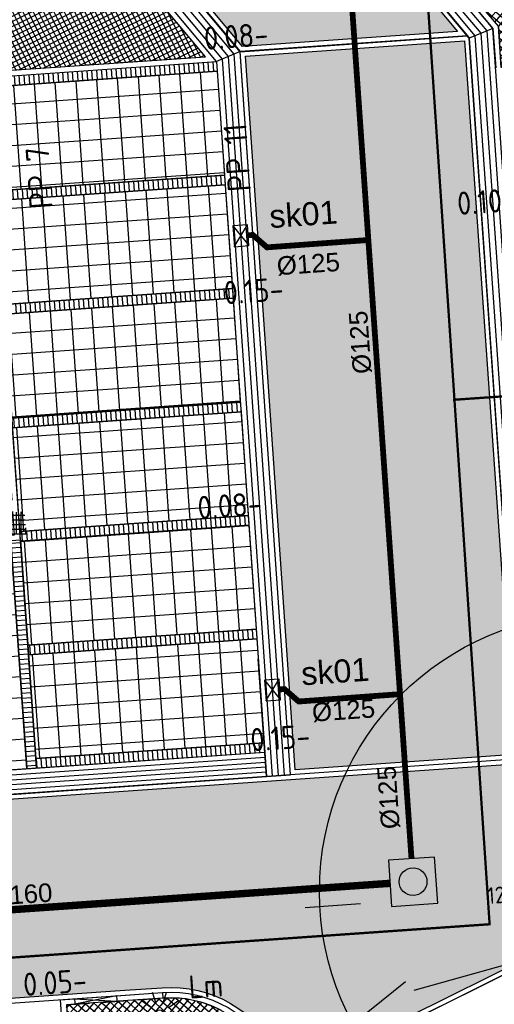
# Model space of a CAD drawing. Extents: x -410 to 7352, y -1401 to 655.
# Tile 75 of 185: x 244 to 254, y 36 to 57. Entities that reach past the tile are written whole.
import ezdxf

# ---------------------------------------------------------------- set-up
doc = ezdxf.new("R2010")
doc.units = 0
doc.header["$MEASUREMENT"] = 0
for name, pattern in [('ACAD_ISO12W100', [21, 12, -3, 0, -3, 0, -3]), ('DASHDOT', [1, 0.5, -0.25, 0, -0.25]), ('DASHDOTX2', [2, 1, -0.5, 0, -0.5]), ('DASHED', [0.75, 0.5, -0.25]), ('HIDDENX2', [0.75, 0.5, -0.25])]:
    doc.linetypes.add(name, pattern=pattern)
for name, color, linetype in [('ALG_omgeving', 8, 'Continuous'), ('ALG_projectgrens', 12, 'DASHDOTX2'), ('BP_beplanting', 80, 'Continuous'), ('BP_beplanting HA', 60, 'Continuous'), ('BP_bomen', 6, 'Continuous'), ('MP_peilen nieuw', 2, 'Continuous'), ('TM_brug', 1, 'Continuous'), ('TM_fietsparkeren hoog laag wijziging 2022', 1, 'Continuous'), ('TM_hekwerken', 2, 'Continuous'), ('TO_inspectieput', 7, 'Continuous'), ('TO_overbeschoeiing door derde', 2, 'DASHDOT'), ('TO_pvc_diverse_dia', 130, 'Continuous'), ('TO_straatkolk_tbs_STR- 9301', 1, 'Continuous'), ('TO_straatkolk_tbs_STR-3245-7', 1, 'Continuous'), ('TO_teksten HWA', 7, 'Continuous'), ('V_bk_kf_keperverband-rollagen', 6, 'Continuous'), ('V_bk_kf_keperverband-rollagen HA', 8, 'Continuous'), ('V_bss_kf_210x105', 8, 'Continuous'), ('V_bss_kf_210x105 HA', 8, 'Continuous'), ('V_bt_grasstenen Giverbo met split', 8, 'Continuous'), ('V_bt_grasstenen Giverbo met split HA', 8, 'Continuous'), ('V_molgoot', 1, 'Continuous'), ('V_opsl_knipstrepen', 2, 'Continuous'), ('V_opsl_ob 12x25', 1, 'HIDDENX2'), ('V_parkeren', 1, 'Continuous'), ('V_teksten', 4, 'Continuous'), ('VL_grondkabel', 10, 'ACAD_ISO12W100'), ('VL_lichtmast', 7, 'Continuous')]:
    doc.layers.add(name, color=color, linetype=linetype)
doc.layers.add('ALG_REV2022_projectgebied HA', color=7, linetype='Continuous', true_color=0xffffff)
doc.styles.add('arial', font='arial.ttf', dxfattribs={"height": 0.5})
doc.styles.add('JvdL_18 1_200M', font='isocp.shx', dxfattribs={"height": 0.36})
doc.styles.add('JvdL_25 1_200_M', font='isocp.shx', dxfattribs={"height": 0.5})
doc.styles.get("Standard").update_dxf_attribs({"font": 'isocp.shx', "bigfont": 'BIGFONT.SHX'})
pattern_1 = [(48.99140256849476, (253.0075722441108, 71.72540383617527), (-0.09432639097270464, 0.08202153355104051), []), (138.9914025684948, (253.0075722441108, 71.72540383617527), (-0.08202153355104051, -0.09432639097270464), [])]

# ---------------------------------------------------------------- blocks, each defined once
blk = doc.blocks.new('A$C53ED4B4D')
at = {"layer": 'V_bk_kf_keperverband-rollagen HA'}
h = blk.add_hatch(dxfattribs=at)
h.set_pattern_fill('LINE', color=256, scale=1.05, angle=86.00859743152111, style=0)
h.set_pattern_definition([(90, (4.950000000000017, -0.210000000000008), (-0.105, 8.673617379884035e-19), [])])
h.paths.add_polyline_path([(4.949999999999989, -0.2099999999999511), (0, -0.2099999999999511), (2.842170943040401e-14, 4.263256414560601e-14), (4.949999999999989, 5.684341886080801e-14)])
at = {"layer": 'V_bt_grasstenen Giverbo met split HA'}
h = blk.add_hatch(dxfattribs=at)
h.set_pattern_fill('NET', color=256, scale=4.499999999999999, angle=-3.991402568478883, style=0)
h.set_pattern_definition([(360, (2.842170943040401e-14, -2.460000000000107), (6.938893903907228e-18, 0.45), []), (90, (2.842170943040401e-14, -2.460000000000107), (-0.45, 3.469446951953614e-17), [])])
h.paths.add_polyline_path([(4.950000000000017, -2.460000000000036), (2.842170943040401e-14, -2.460000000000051), (0, -0.2099999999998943), (4.950000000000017, -0.2099999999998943)])
at = {"layer": 'V_bk_kf_keperverband-rollagen'}
blk.add_lwpolyline([(4.949999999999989, -0.2099999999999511), (0, -0.2099999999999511), (2.842170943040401e-14, 4.263256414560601e-14), (4.949999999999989, 5.684341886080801e-14)], close=True, dxfattribs=at)
at = {"layer": 'V_bt_grasstenen Giverbo met split'}
blk.add_lwpolyline([(4.950000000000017, -2.460000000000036), (2.842170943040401e-14, -2.460000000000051), (0, -0.2099999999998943), (4.950000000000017, -0.2099999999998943)], close=True, dxfattribs=at)
blk = doc.blocks.new('lichtmast')
at = {"layer": 'VL_lichtmast'}
for p, q in [((-59.87206404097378, 250.2707633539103), (-113.4328304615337, 474.1597190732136)), ((98.66794652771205, 237.6652169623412), (186.9350025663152, 450.2774156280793)), ((-195.5429811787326, 167.2813845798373), (-370.4731778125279, 316.9291258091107)), ((-290.0707101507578, 248.1471321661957), (-288.1961114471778, 246.5434668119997)), ((-88.81490930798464, 371.2545324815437), (-88.24093794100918, 368.8552784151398)), ((146.365168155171, 352.5553197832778), (145.4192747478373, 350.2769105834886)), ((219.5201551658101, 134.2796353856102), (415.9000185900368, 254.4044433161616)), ((-256.5231258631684, 20.39620233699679), (-486.0053629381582, 38.64237887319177)), ((-380.529358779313, 30.25596158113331), (-378.0701658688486, 30.06043058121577)), ((325.6387259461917, 199.1919577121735), (323.5342668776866, 197.9046683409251)), ((-219.5201554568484, -134.2796356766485), (-415.9000184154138, -254.4044437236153)), ((-325.6387262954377, -199.1919582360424), (-323.5342670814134, -197.9046685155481)), ((195.5429810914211, -167.2813847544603), (370.4731774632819, -316.929126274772)), ((256.5231256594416, -20.39620286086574), (486.0053629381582, -38.64237904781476)), ((380.5293586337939, -30.25596175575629), (378.0701656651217, -30.06043087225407)), ((-98.66794676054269, -237.6652172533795), (-186.9350027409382, -450.2774156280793)), ((-146.3651682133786, -352.5553201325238), (-145.419274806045, -350.2769108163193)), ((59.87206374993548, -250.2707637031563), (113.4328300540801, -474.1597192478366)), ((88.81490922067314, -371.254532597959), (88.2409376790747, -368.8552787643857)), ((290.0707096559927, -248.1471326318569), (288.1961109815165, -246.5434673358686))]:
    blk.add_line(p, q, dxfattribs=at)
at = {"layer": 'VL_lichtmast', "color": 7}
blk.add_circle((0, 0), 90, dxfattribs=at)
blk = doc.blocks.new('boom-b-01')
at = {"layer": 'BP_bomen'}
for radius in [500, 20]:
    blk.add_circle((0, 0), radius, dxfattribs=at)

msp = doc.modelspace()

# ---------------------------------------------------------------- hatches: boundary and pattern name
at = {"layer": 'ALG_REV2022_projectgebied HA', "transparency": 33554610}
h = msp.add_hatch(color=256, dxfattribs=at)
h.dxf.hatch_style = 1
h.paths.add_polyline_path([(74.1545236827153, 162.2383167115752), (334.4092251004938, 180.3978556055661), (349.0570455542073, -29.52840743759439), (88.80234413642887, -47.68794633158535)])
h.paths.add_polyline_path([(234.2518167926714, 68.28316146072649), (242.010465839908, 27.79675014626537), (261.7803691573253, 36.92006970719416), (260.019230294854, 69.41036564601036), (233.855596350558, 69.83714178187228)], flags=16)
h.paths.add_polyline_path([(228.1255903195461, 117.8885853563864), (223.3066975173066, 86.62162167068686), (226.7246510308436, 74.51951989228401), (255.928971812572, 76.8459581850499), (252.3570044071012, 119.9109690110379)], flags=16)
h.paths.add_polyline_path([(146.52231831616, 128.9907643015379), (156.498063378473, 129.6868321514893), (183.7680805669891, 118.6561086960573), (194.3772768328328, 96.04254020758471), (190.2676200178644, 67.24512062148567), (146.2048339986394, 67.5584646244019), (136.6578364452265, 100.1439938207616)], flags=16)
at = {"layer": 'BP_beplanting HA'}
h = msp.add_hatch(dxfattribs=at)
h.set_pattern_fill('NET', color=256, angle=45)
h.set_pattern_definition(pattern_1)
edge = h.paths.add_edge_path()
edge.add_line((255.6551853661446, 36.78536083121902), (254.7373360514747, 49.91495263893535))
edge.add_line((254.7373360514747, 49.91495263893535), (256.6232375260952, 50.04678980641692))
edge.add_line((256.6232375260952, 50.04678980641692), (256.1969140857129, 56.0316299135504))
edge.add_line((256.1969140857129, 56.0316299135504), (254.3214910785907, 55.90052526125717))
edge.add_line((254.3214910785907, 55.90052526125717), (254.2594171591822, 56.78905263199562))
edge.add_line((254.2594171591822, 56.78905263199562), (253.2882098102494, 57.92894379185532))
edge.add_line((253.2882098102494, 57.92894379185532), (257.0837306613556, 61.10547398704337))
edge.add_line((257.0837306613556, 61.10547398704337), (251.6607952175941, 67.58214512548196))
edge.add_line((251.6607952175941, 67.58214512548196), (247.8689151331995, 64.40867058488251))
edge.add_line((247.8689151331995, 64.40867058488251), (245.1909912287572, 67.60105856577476))
edge.add_line((245.1909912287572, 67.60105856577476), (255.966384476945, 67.6011512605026))
edge.add_line((255.966384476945, 67.6011512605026), (258.0735268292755, 67.60117406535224))
edge.add_line((258.0735268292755, 67.60117406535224), (258.06976131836, 67.37747479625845))
edge.add_line((258.06976131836, 67.37747479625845), (258.3693725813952, 67.3927421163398))
edge.add_line((258.3693725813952, 67.3927421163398), (258.3541052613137, 67.69235337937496))
edge.add_line((258.3541052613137, 67.69235337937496), (259.6130942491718, 67.71140112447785))
edge.add_line((259.6130942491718, 67.71140112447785), (261.0867793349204, 38.7788800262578))
edge.add_arc((258.5834789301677, 38.76535035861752), 2.50333696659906, -60.75080090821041, 0.30966531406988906, ccw=False)
edge.add_line((259.8066320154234, 36.58118175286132), (256.5132276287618, 35.05402641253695))
edge.add_line((256.5132276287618, 35.05402641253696), (255.6551853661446, 36.78536083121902))
h = msp.add_hatch(dxfattribs=at)
h.set_pattern_fill('NET', color=256, style=0)
h.set_pattern_definition([(26.3926229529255, (306.9737997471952, 37.70137664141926), (-0.04445198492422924, 0.08957690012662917), []), (116.3926229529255, (306.9737997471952, 37.70137664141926), (-0.08957690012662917, -0.04445198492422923), [])])
h.paths.add_polyline_path([(242.8639379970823, 47.59637530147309), (243.6686418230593, 47.65148981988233), (243.1010756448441, 55.79661199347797), (247.9248838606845, 56.13274327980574), (238.3256897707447, 67.599462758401), (236.1887889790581, 67.60098307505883)])
h = msp.add_hatch(dxfattribs=at)
h.set_pattern_fill('NET', color=256, style=0)
h.set_pattern_definition([(0, (31.94000000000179, 0.01999999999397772), (0, 0.1), []), (90, (31.94000000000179, 0.01999999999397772), (-0.1, 6.123233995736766e-18), [])])
h.paths.add_polyline_path([(244.0491475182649, 45.81839092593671), (231.5633903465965, 44.94718440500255), (231.5299790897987, 45.42602016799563), (244.0157362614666, 46.29722668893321)])
h = msp.add_hatch(dxfattribs=at)
h.set_pattern_fill('NET', color=256, angle=45)
h.set_pattern_definition(pattern_1)
edge = h.paths.add_edge_path()
edge.add_line((250.5666116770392, 32.18988837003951), (249.6883465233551, 33.96202799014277))
edge.add_line((249.6883465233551, 33.96202799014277), (249.5808265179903, 33.90874151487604))
edge.add_line((249.5808265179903, 33.90874151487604), (249.3039194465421, 34.46747709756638))
edge.add_line((249.3039194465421, 34.46747709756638), (249.1922869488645, 34.6678378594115))
edge.add_line((249.1922869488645, 34.6678378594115), (249.0479680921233, 34.87454118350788))
edge.add_line((249.0479680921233, 34.87454118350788), (248.7661406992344, 35.17735660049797))
edge.add_line((248.7661406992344, 35.17735660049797), (248.5524035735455, 35.34901402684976))
edge.add_line((248.5524035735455, 35.34901402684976), (248.1880171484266, 35.56259743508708))
edge.add_line((248.1880171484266, 35.56259743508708), (247.8574943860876, 35.68960398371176))
edge.add_line((247.8574943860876, 35.68960398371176), (247.5065228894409, 35.76692216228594))
edge.add_line((247.5065228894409, 35.76692216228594), (247.3179429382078, 35.78611529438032))
edge.add_line((247.3179429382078, 35.78611529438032), (247.005775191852, 35.78485599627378))
edge.add_line((247.005775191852, 35.78485599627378), (245.283907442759, 35.66471090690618))
edge.add_line((245.283907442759, 35.66471090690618), (244.9197927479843, 35.63930443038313))
edge.add_line((244.9197927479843, 35.63930443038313), (245.2714608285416, 30.59934874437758))
edge.add_line((245.2714608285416, 30.59934874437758), (232.5523858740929, 29.71186223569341))
edge.add_line((232.5523858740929, 29.71186223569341), (232.8807074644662, 25.00649840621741))
edge.add_line((232.8807074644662, 25.00649840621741), (232.940637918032, 24.14760092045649))
edge.add_line((232.940637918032, 24.14760092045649), (232.8508562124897, 24.14133630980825))
edge.add_line((232.8508562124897, 24.14133630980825), (232.9488766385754, 22.73654971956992))
edge.add_arc((385.8035174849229, -240.9879982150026), 304.819911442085, 116.33774346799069, 120.0965634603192, ccw=False)
at = {"layer": 'V_bk_kf_keperverband-rollagen HA'}
h = msp.add_hatch(dxfattribs=at)
h.set_pattern_fill('LINE', color=256, scale=1.05, angle=89.99462317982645, style=0)
h.set_pattern_definition([(93.98602574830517, (249.2077103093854, 41.09554213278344), (-0.1047460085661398, -0.007298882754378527), [])])
h.paths.add_polyline_path([(249.2077103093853, 41.09554213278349), (244.2696841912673, 40.75145194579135), (244.2550864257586, 40.96094396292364), (249.1931125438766, 41.30503414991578)])
at = {"layer": 'V_bss_kf_210x105 HA'}
h = msp.add_hatch(dxfattribs=at)
h.set_pattern_fill('LINE', color=256, scale=1.05, angle=90)
h.set_pattern_definition([(129.9398334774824, (248.1679049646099, 56.02938643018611), (-0.1006318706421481, -0.08426024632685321), [])])
h.paths.add_polyline_path([(239.2244384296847, 67.51100840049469), (248.6773440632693, 56.24117136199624), (248.1679049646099, 56.02938643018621), (238.5562401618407, 67.51100280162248)])
h = msp.add_hatch(dxfattribs=at)
h.set_pattern_fill('LINE', color=256, scale=1.05, angle=90)
h.set_pattern_definition([(129.9398334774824, (253.7833206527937, 56.35225882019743), (-0.1006318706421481, -0.08426024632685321), [])])
h.paths.add_polyline_path([(244.4416588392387, 67.51105211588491), (245.1098571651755, 67.51105764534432), (254.1424449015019, 56.74152687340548), (253.6305266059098, 56.53474049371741)])
h = msp.add_hatch(dxfattribs=at)
h.set_pattern_fill('GEB-KF', color=256, angle=135)
h.set_pattern_definition([(174.9345343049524, (308.2162960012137, 104.7194991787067), (-0.1138607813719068, -0.09531905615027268), [0.315, -0.105]), (264.9345343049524, (308.2255668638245, 104.8240890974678), (-0.1138607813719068, -0.09531905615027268), [0.315, -0.105])])
h.paths.add_polyline_path([(253.3767294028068, 56.67433318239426), (248.7234050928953, 56.34969004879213), (239.4495554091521, 67.40601027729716), (244.3926238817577, 67.40605164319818)])
h = msp.add_hatch(dxfattribs=at)
h.set_pattern_fill('LINE', color=256, scale=1.05, angle=90)
h.set_pattern_definition([(93.99140256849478, (253.650992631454, 56.24148088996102), (-0.1309316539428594, -0.00913589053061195), [])])
h.paths.add_polyline_path([(253.6305266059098, 56.53474049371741), (255.0209156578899, 36.60828257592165), (255.5296603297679, 36.86055196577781), (254.1424449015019, 56.74152687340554)])
h = msp.add_hatch(dxfattribs=at)
h.set_pattern_fill('GEB-KF', color=256, angle=135)
h.set_pattern_definition([(138.9914025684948, (254.6129298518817, 40.94688604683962), (-0.1481322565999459, -0.01033608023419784), [0.315, -0.105]), (228.9914025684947, (254.6818279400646, 41.0261202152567), (-0.1481322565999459, -0.01033608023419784), [0.315, -0.105])])
h.paths.add_polyline_path([(254.6056210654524, 41.05163243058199), (249.8653824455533, 40.7209256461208), (248.7892408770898, 56.1437237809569), (253.5294761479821, 56.47447856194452)])
h = msp.add_hatch(dxfattribs=at)
h.set_pattern_fill('LINE', color=256, scale=1.05, angle=90)
h.set_pattern_definition([(93.99140256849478, (247.8848103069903, 67.60108079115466), (-0.1309316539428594, -0.00913589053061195), [])])
h.paths.add_polyline_path([(248.1679049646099, 56.02938643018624), (249.2442215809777, 40.57227891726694), (249.7679481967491, 40.60882247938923), (248.6773440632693, 56.24117136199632)])
h = msp.add_hatch(dxfattribs=at)
h.set_pattern_fill('LINE', color=256, scale=1.05, style=0)
h.set_pattern_definition([(3.991402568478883, (178.0073967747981, 35.60165635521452), (-0.007308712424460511, 0.1047453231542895), [])])
h.paths.add_polyline_path([(249.2076780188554, 41.09600553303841), (173.1829854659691, 35.79130458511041), (173.2195290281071, 35.26757796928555), (249.2442215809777, 40.57227891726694)])
h = msp.add_hatch(dxfattribs=at)
h.set_pattern_fill('GEB-KF', color=256, angle=45, style=0)
h.set_pattern_definition([(48.99140256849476, (173.6632593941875, 30.41669883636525), (-0.01033608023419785, 0.1481322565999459), [0.315, -0.105]), (138.9914025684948, (173.7424935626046, 30.34780074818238), (-0.01033608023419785, 0.1481322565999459), [0.3149999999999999, -0.105])])
edge = h.paths.add_edge_path()
edge.add_line((249.7357766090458, 34.10278259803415), (254.9112776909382, 36.67109313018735))
edge.add_line((254.9112776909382, 36.67109313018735), (254.6202385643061, 40.84214072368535))
edge.add_line((254.6202385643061, 40.84214072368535), (173.3315830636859, 35.1701413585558))
edge.add_line((173.3315830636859, 35.1701413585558), (173.6632593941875, 30.41669883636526))
edge.add_line((173.6632593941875, 30.41669883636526), (181.329785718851, 30.9516385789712))
edge.add_line((181.329785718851, 30.9516385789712), (181.297475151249, 31.4255389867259))
edge.add_line((181.297475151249, 31.4255389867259), (246.1835965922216, 35.95303470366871))
edge.add_line((246.1835965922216, 35.95303470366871), (246.9901136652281, 36.00931026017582))
edge.add_arc((247.1714393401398, 33.41062867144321), 2.605000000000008, 26.362827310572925, 93.99140256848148, ccw=False)
edge.add_line((249.5055194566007, 34.56738923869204), (249.7357766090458, 34.10278259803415))

# ---------------------------------------------------------------- linework, layer by layer
at = {"layer": 'ALG_omgeving', "linetype": 'Continuous', "lineweight": 13}
msp.add_lwpolyline([(125.6323330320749, 107.7899176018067), (129.0353705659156, 90.47646589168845), (129.8834407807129, 86.16178450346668, 0.1004329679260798), (130.9754876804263, 83.23738189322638), (193.9138194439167, -0.3122991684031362, 0.4117301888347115), (198.1091896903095, -0.8088614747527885, -0.05926613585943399), (259.6879791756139, 36.51884748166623, 0.2889578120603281), (261.0866550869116, 38.79372458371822), (257.2046459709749, 114.9756378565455), (257.7853536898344, 125.1455328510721), (253.9429409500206, 152.4857982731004, 0.4139001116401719), (250.5577552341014, 155.039554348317), (202.6758021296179, 148.541962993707), (177.3032684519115, 144.7443093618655), (170.7892622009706, 143.8288254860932), (149.5341623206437, 134.8743523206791, 0.3554694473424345)], format="xyb", dxfattribs=at)
at = {"layer": 'ALG_projectgrens', "linetype": 'DASHED', "lineweight": 13, "ltscale": 1.2, "const_width": 0.1, "flags": 128}
msp.add_lwpolyline([(202.5345481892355, 149.5319600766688), (177.1596656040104, 145.7339548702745), (170.5210802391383, 144.8009625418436), (128.3049563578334, 127.0159062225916, 0.3554694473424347), (122.8494651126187, 116.7631732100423), (128.0541451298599, 90.28360157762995), (128.8987646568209, 85.98647606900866, 0.101185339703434), (130.151052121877, 82.66981602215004), (193.1224094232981, -0.9237059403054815, 0.4127575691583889), (198.7249445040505, -1.596799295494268, -0.05927762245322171), (260.114381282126, 35.61420645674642, 0.2918930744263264), (262.0862820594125, 38.82650703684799), (258.2060997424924, 114.9725705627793), (258.7893512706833, 125.1870151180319), (254.9332090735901, 152.6249709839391, 0.4137557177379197), (250.4215947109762, 156.030242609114)], format="xyb", close=True, dxfattribs=at)
at = {"layer": 'BP_beplanting'}
for points in [[(255.6551853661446, 36.78536083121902), (254.7373360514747, 49.91495263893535), (256.6232375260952, 50.04678980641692), (256.1969140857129, 56.0316299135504), (254.3214910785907, 55.90052526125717), (254.2594171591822, 56.78905263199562), (253.2882098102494, 57.92894379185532), (257.0837306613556, 61.10547398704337), (251.6607952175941, 67.58214512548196), (247.8689151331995, 64.40867058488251), (245.1909912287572, 67.60105856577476), (255.966384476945, 67.6011512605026), (258.0735268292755, 67.60117406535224), (258.06976131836, 67.37747479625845), (258.3693725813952, 67.3927421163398), (258.3541052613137, 67.69235337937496), (259.6130942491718, 67.71140112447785), (259.6130942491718, 67.71140112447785), (261.0867793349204, 38.7788800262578, -0.2729147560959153), (259.8066320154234, 36.58118175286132), (256.5132276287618, 35.05402641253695), (256.5132276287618, 35.05402641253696), (256.5132276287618, 35.05402641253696), (255.6551853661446, 36.78536083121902)], [(250.5666116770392, 32.18988837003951), (249.6883465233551, 33.96202799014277), (249.5808265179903, 33.90874151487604), (249.3039194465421, 34.46747709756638), (249.1922869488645, 34.6678378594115), (249.0479680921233, 34.87454118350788), (248.7661406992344, 35.17735660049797), (248.5524035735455, 35.34901402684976), (248.1880171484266, 35.56259743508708), (247.8574943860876, 35.68960398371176), (247.5065228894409, 35.76692216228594), (247.3179429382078, 35.78611529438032), (247.005775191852, 35.78485599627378), (245.283907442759, 35.66471090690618), (244.9197927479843, 35.63930443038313), (245.2714608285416, 30.59934874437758), (232.5523858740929, 29.71186223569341), (232.8807074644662, 25.00649840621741), (232.940637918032, 24.14760092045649), (232.8508562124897, 24.14133630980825), (232.9488766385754, 22.73654971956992, -0.01640241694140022)]]:
    msp.add_lwpolyline(points, format="xyb", close=True, dxfattribs=at)
msp.add_lwpolyline([(242.8639379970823, 47.59637530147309), (243.6686418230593, 47.65148981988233), (243.1010756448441, 55.79661199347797), (247.9248838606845, 56.13274327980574), (238.3256897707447, 67.599462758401), (238.3256897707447, 67.599462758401), (238.3256897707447, 67.599462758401), (236.1887889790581, 67.60098307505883), (236.1887889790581, 67.60098307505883)], close=True, dxfattribs=at)
at = {"layer": 'TM_brug'}
for points in [[(249.688346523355, 33.96202799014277), (253.6848468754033, 25.89799791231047), (259.5978127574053, 28.83003415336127), (255.601312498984, 36.89406404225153)], [(249.688346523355, 33.96202799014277), (253.6848468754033, 25.89799791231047), (259.5978127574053, 28.83003415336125), (255.601312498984, 36.89406404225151)]]:
    msp.add_lwpolyline(points, close=True, dxfattribs=at)
at = {"layer": 'TM_fietsparkeren hoog laag wijziging 2022'}
for points in [[(239.2244384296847, 67.5110084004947), (248.6773440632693, 56.24117136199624), (248.1679049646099, 56.02938643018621), (238.5562401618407, 67.51100280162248)], [(244.4416588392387, 67.51105211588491), (245.1098571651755, 67.51105764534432), (254.1424449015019, 56.74152687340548), (253.6305266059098, 56.53474049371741)]]:
    msp.add_lwpolyline(points, close=True, dxfattribs=at)
at = {"layer": 'TM_hekwerken'}
for points in [[(255.3220248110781, 36.75759248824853), (252.4300028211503, 35.94994256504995)], [(249.8457032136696, 34.20733694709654), (252.2503921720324, 36.14343413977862)]]:
    msp.add_lwpolyline(points, dxfattribs=at)
at = {"layer": 'TO_inspectieput', "ltscale": 5}
msp.add_lwpolyline([(251.9519767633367, 37.76645153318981), (252.9495512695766, 37.8360583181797), (252.8799444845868, 38.83363282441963), (251.8823699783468, 38.76402603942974)], close=True, dxfattribs=at)
msp.add_circle((252.4159606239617, 38.30004217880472), 0.3000000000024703, dxfattribs=at)
at = {"layer": 'TO_overbeschoeiing door derde'}
msp.add_lwpolyline([(202.6758021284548, 148.5419629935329), (250.5577552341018, 155.0395543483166, -0.4139001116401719), (253.942940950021, 152.4857982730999), (257.7853536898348, 125.1455328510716), (257.2046459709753, 114.975637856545), (261.086655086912, 38.79372458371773, -0.2889578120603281), (259.6879791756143, 36.51884748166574, 0.05926613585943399), (198.1091896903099, -0.8088614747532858, -0.4117301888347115), (193.9138194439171, -0.3122991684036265), (130.9754876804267, 83.23738189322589, -0.1004329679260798), (129.8834407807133, 86.16178450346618), (129.035370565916, 90.47646589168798), (125.6323330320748, 107.7899176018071, -0.2054806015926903), (126.808427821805, 111.1136652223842)], format="xyb", dxfattribs=at)
at = {"layer": 'TO_pvc_diverse_dia'}
for points, const_width in [([(252.3811572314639, 38.79882943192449), (251.0894111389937, 57.31157887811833)], 0.125), ([(251.4200928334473, 52.16821338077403), (249.2572458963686, 52.01150049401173), (248.9488665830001, 52.27965179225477), (248.8491091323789, 52.27269111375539)], 0.125), ([(252.1050235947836, 42.35208028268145), (249.9421766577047, 42.19536739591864), (249.6337973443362, 42.46351869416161), (249.534039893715, 42.4565580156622)], 0.125), ([(251.9171733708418, 38.26523878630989), (190.5382182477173, 33.98245919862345)], 0.16)]:
    msp.add_lwpolyline(points, dxfattribs=dict(at, const_width=const_width))
at = {"layer": 'TO_straatkolk_tbs_STR-3245-7', "ltscale": 10}
for p, q in [((248.5187953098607, 52.47519019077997), (248.8643543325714, 52.04820780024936)), ((248.5501183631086, 52.02628166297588), (248.8330312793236, 52.49711632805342)), ((249.2037260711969, 42.65905709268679), (249.5492850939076, 42.23207470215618)), ((249.2350491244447, 42.21014856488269), (249.5179620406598, 42.68098322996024))]:
    msp.add_line(p, q, dxfattribs=at)
for points in [[(248.8647706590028, 52.04823684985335), (248.833447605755, 52.49714537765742), (248.5192116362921, 52.47521924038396), (248.55053468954, 52.02631071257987)], [(249.549701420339, 42.23210375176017), (249.5183783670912, 42.68101227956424), (249.2041423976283, 42.65908614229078), (249.2354654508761, 42.21017761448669)]]:
    msp.add_lwpolyline(points, close=True, dxfattribs=at)
at = {"layer": 'V_bk_kf_keperverband-rollagen'}
msp.add_lwpolyline([(249.2077103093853, 41.09554213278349), (244.2696841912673, 40.75145194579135), (244.2550864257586, 40.96094396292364), (249.1931125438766, 41.30503414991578)], close=True, dxfattribs=at)
at = {"layer": 'V_bss_kf_210x105'}
for points in [[(253.5893620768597, 56.58391246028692), (248.6773405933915, 56.24122109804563), (239.2244384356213, 67.51100839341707), (244.4416588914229, 67.51105205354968)], [(253.3767294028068, 56.67433318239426), (248.7234050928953, 56.34969004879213), (239.4495554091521, 67.40601027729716), (244.3926238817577, 67.40605164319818)], [(254.7176751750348, 40.95419475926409), (249.7679457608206, 40.60887267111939), (248.677186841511, 56.24116039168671), (253.5893620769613, 56.58391246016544), (253.6305300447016, 56.53474188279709)], [(254.6056210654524, 41.05163243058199), (249.8653824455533, 40.7209256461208), (248.7892408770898, 56.1437237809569), (253.5294761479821, 56.47447856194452)]]:
    msp.add_lwpolyline(points, close=True, dxfattribs=at)
msp.add_lwpolyline([(249.6883465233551, 33.96202799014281), (255.02091565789, 36.60828257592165), (254.7176751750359, 40.95419475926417), (173.2195290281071, 35.26757796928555), (173.5658227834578, 30.30464480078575), (181.4416735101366, 30.85419036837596), (181.4093629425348, 31.32809077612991), (246.190905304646, 35.84828938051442), (246.9974223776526, 35.90456493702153, -0.3039594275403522), (249.4114394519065, 34.52076357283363), (249.6883465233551, 33.96202799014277)], format="xyb", dxfattribs=at)
msp.add_lwpolyline([(249.7357766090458, 34.10278259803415), (254.9112776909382, 36.67109313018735), (254.6202385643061, 40.84214072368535), (173.3315830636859, 35.1701413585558), (173.6632593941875, 30.41669883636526), (181.329785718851, 30.9516385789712), (181.297475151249, 31.4255389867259), (246.1835965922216, 35.95303470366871), (246.9901136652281, 36.00931026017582, -0.3039594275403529), (249.5055194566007, 34.56738923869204)], format="xyb", close=True, dxfattribs=at)
at = {"layer": 'V_molgoot'}
for points in [[(253.6305266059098, 56.53474049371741), (255.0209156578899, 36.60828257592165), (255.5296603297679, 36.86055196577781), (254.1424449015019, 56.74152687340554)], [(248.1679049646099, 56.02938643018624), (249.2442215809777, 40.57227891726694), (249.7679481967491, 40.60882247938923), (248.6773440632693, 56.24117136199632)], [(249.2076780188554, 41.09600553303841), (173.1829854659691, 35.79130458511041), (173.2195290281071, 35.26757796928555), (249.2442215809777, 40.57227891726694)]]:
    msp.add_lwpolyline(points, close=True, dxfattribs=at)
at = {"layer": 'V_opsl_knipstrepen'}
for points in [[(245.095991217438, 35.77189062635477), (245.1022925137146, 35.68158315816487), (245.1043440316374, 35.65218168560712)], [(245.095991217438, 35.77189062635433), (245.095991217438, 35.77189062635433), (246.0082006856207, 35.71524921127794)], [(245.9998478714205, 35.83495815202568), (245.1043440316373, 35.65218168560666)], [(245.9998478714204, 35.83495815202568), (246.006149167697, 35.74465068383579), (246.0082006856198, 35.71524921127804)], [(246.9974223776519, 35.90456493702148), (247.0057751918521, 35.78485599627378)]]:
    msp.add_lwpolyline(points, dxfattribs=at)
at = {"layer": 'V_opsl_ob 12x25', "color": 2, "linetype": 'Continuous'}
for points in [[(231.6975522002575, 44.83625391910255), (243.92559400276, 45.68947808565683), (243.228994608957, 55.68523462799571), (248.1679049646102, 56.0293864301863), (238.3804430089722, 67.72100133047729)], [(258.4027305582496, 67.72117796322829), (244.9337277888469, 67.7210562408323), (247.8540046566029, 64.23971145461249), (251.6457935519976, 67.41310967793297), (256.9146837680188, 61.12047655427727), (256.9146837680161, 61.12047655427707), (253.1186843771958, 57.9435458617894), (254.1424449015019, 56.74152687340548), (254.2017832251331, 55.89215687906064)]]:
    msp.add_lwpolyline(points, dxfattribs=at)
at = {"layer": 'V_opsl_ob 12x25'}
for points in [[(231.6891993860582, 44.9559628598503), (243.7975425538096, 45.8008349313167), (243.1009423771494, 55.79660270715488), (247.9248838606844, 56.13274327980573), (238.3256897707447, 67.59946275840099)], [(258.4027316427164, 67.60117796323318), (245.1909912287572, 67.60105856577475), (247.8689151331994, 64.40867058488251), (251.6607952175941, 67.58214512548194), (257.0837306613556, 61.10547398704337), (253.2882098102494, 57.9289437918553), (254.2594171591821, 56.78905263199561), (254.3214914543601, 55.90051988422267)]]:
    msp.add_lwpolyline(points, dxfattribs=at)
at = {"layer": 'V_opsl_ob 12x25', "color": 2, "linetype": 'Continuous'}
msp.add_lwpolyline([(245.1433990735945, 30.71070487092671), (244.7917309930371, 35.75066055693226), (246.9974223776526, 35.90456493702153, -0.3039594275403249), (249.4114394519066, 34.52076357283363)], format="xyb", dxfattribs=at)
at = {"layer": 'V_opsl_ob 12x25'}
msp.add_lwpolyline([(244.9197927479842, 35.63930443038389), (247.005775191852, 35.78485599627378, -0.3039594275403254), (249.3039194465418, 34.46747709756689)], format="xyb", dxfattribs=at)
at = {"layer": 'VL_grondkabel', "ltscale": 0.1, "const_width": 0.05}
for points in [[(181.989962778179, 30.94642159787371), (183.0656901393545, 32.42656617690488), (254.0702820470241, 37.3809844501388), (252.1249109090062, 66.39996993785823), (252.1249109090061, 66.39996993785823)], [(255.2265331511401, 48.85145205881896), (253.2793984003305, 48.71558873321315)]]:
    msp.add_lwpolyline(points, dxfattribs=at)
at = {"layer": 'VL_grondkabel', "ltscale": 0.1}
msp.add_lwpolyline([(251.2759614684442, 37.82034147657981), (249.8791949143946, 37.7228806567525)], dxfattribs=at)

# ---------------------------------------------------------------- block references
at = {"xscale": 0.01200000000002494, "yscale": 0.01200000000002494, "zscale": 0.01200000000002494, "rotation": 3.991402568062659}
msp.add_blockref('boom-b-01', (256.3895397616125, 38.09067173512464), dxfattribs=at)
at = {"layer": 'V_bk_kf_keperverband-rollagen HA'}
for p, rotation in [((243.2290720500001, 55.68524002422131), 3.986025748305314), ((243.4000744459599, 53.23119068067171), 3.986025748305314), ((243.5710768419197, 50.7771413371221), 3.986025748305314), ((243.7420792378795, 48.32309199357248), 3.986025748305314), ((243.9130816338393, 45.86904265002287), 3.986025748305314), ((243.9255911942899, 45.68947788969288), 273.9914025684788), ((244.0840840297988, 43.41499330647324), 3.986025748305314)]:
    msp.add_blockref('A$C53ED4B4D', p, dxfattribs=dict(at, rotation=rotation))
at = {"layer": 'VL_lichtmast', "xscale": 0.0009999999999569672, "yscale": 0.0009999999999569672, "zscale": 0.0009999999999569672, "rotation": 3.991402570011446}
msp.add_blockref('lichtmast', (246.9303151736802, 35.44195318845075), dxfattribs=at)

# ---------------------------------------------------------------- texts
at = {"layer": 'MP_peilen nieuw', "style": 'JvdL_25 1_200_M'}
for s, p in [('0.08-', (247.9115140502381, 56.27586181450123)), ('0.10-', (253.3843393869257, 52.70763339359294)), ('0.15-', (248.3373360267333, 50.77631186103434)), ('0.08-', (247.7707853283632, 46.13060290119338)), ('0.15-', (248.9141935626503, 41.11304580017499)), ('0.05-', (243.9997886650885, 35.82477544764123))]:
    msp.add_text(s, height=0.5, rotation=3.991402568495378, dxfattribs=at).set_placement(p)
at = {"layer": 'TO_straatkolk_tbs_STR- 9301', "color": 1, "style": 'arial'}
for p in [(249.3246927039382, 52.42750795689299), (250.0143323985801, 42.54388845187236)]:
    msp.add_text('sk01', height=0.5, rotation=3.991402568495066, dxfattribs=at).set_placement(p)
at = {"layer": 'TO_teksten HWA', "style": 'arial'}
for s, rotation, p in [('%%C125', 3.991402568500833, (249.482275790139, 51.40831466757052)), ('%%C125', 93.99140256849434, (251.5158384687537, 49.28947629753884)), ('%%C125', 3.991402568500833, (250.2433914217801, 41.75790540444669)), ('%%C125', 93.99140256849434, (252.1284554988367, 39.45160296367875)), ('%%C160', 3.991402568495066, (243.2658948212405, 37.77805621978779))]:
    msp.add_text(s, height=0.4, rotation=rotation, dxfattribs=at).set_placement(p)
at = {"layer": 'V_parkeren', "style": 'JvdL_25 1_200_M'}
for s, p in [('PP 11', (248.9117161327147, 53.23191663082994)), ('PP 7', (244.62566937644, 52.86268312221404))]:
    msp.add_text(s, height=0.5, rotation=93.99140256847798, dxfattribs=at).set_placement(p)
at = {"layer": 'V_teksten', "color": 6, "style": 'JvdL_18 1_200M'}
msp.add_text('120x250', height=0.3599999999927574, rotation=3.991402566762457, dxfattribs=at).set_placement((254.0336168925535, 37.81658714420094))
at = {"layer": 'VL_lichtmast'}
msp.add_text('Lm', height=0.499999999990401, rotation=3.991402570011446, dxfattribs=at).set_placement((247.5797466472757, 35.77088749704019))

doc.saveas('drawing.dxf')
